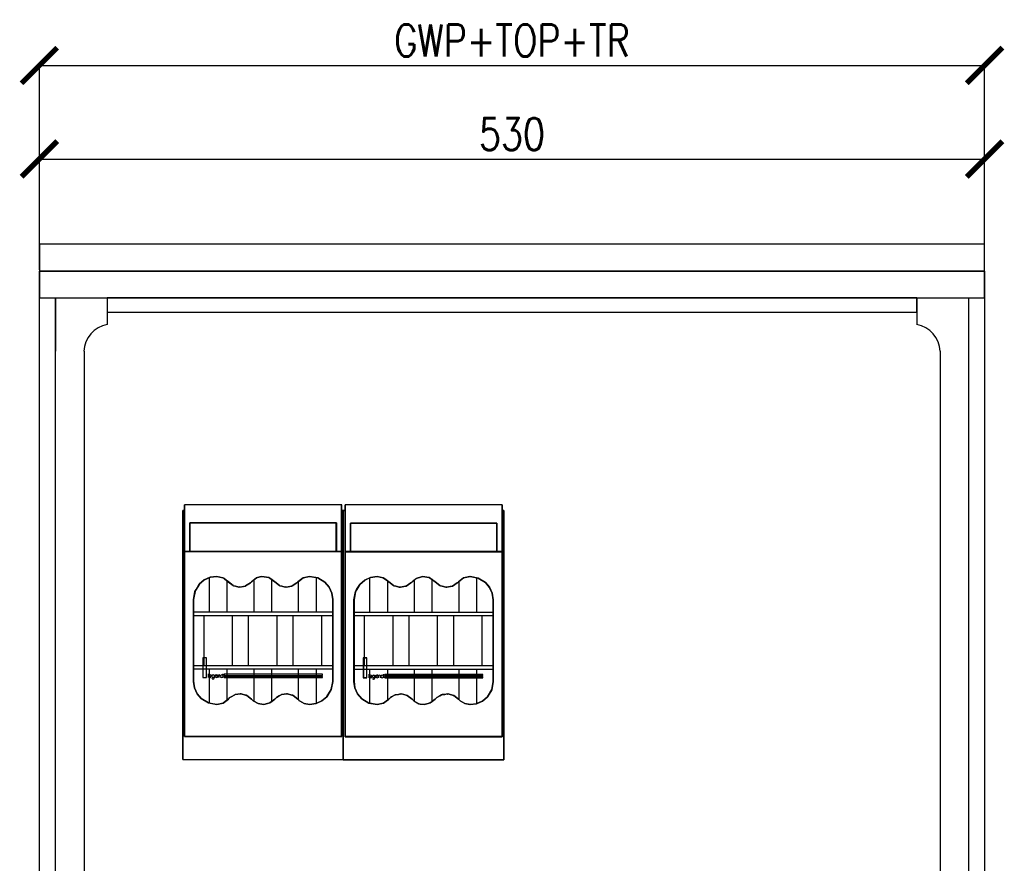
# Model space of a CAD drawing. Header units: millimetres. Extents: x 90978 to 249627, y -61724 to -25992.
# Tile 18 of 21: x 125668 to 126220, y -30297 to -29824. Entities that reach past the tile are written whole.
import ezdxf

# ---------------------------------------------------------------- set-up
doc = ezdxf.new("R2010")
doc.units = ezdxf.units.MM
doc.layers.get('0').update_dxf_attribs({"color": 8})
doc.layers.get('Defpoints').update_dxf_attribs({"color": 8})
for name, color, linetype in [('50', 2, 'Continuous'), ('E_0', 4, 'Continuous'), ('E_WYMIAR', 1, 'Continuous')]:
    doc.layers.add(name, color=color, linetype=linetype)
doc.layers.add('Wymiar', color=1, linetype='Continuous', lineweight=20)
doc.styles.add('ELE1', font='romans.shx', dxfattribs={"width": 0.8, "height": 18})
doc.styles.get("Standard").update_dxf_attribs({"font": 'arial.ttf'})
doc.dimstyles.new('ISO-25', dxfattribs={"dimtxt": 2.5, "dimasz": 2.5, "dimexe": 1.25, "dimexo": 0.625, "dimtad": 1, "dimtxsty": 'Standard', "dimcen": 2.5, "dimadec": 0, "dimazin": 0, "dimtfac": 1, "dimtmove": 0, "dimatfit": 3, "dimfxl": 1, "dimarcsym": 0})

# ---------------------------------------------------------------- blocks, each defined once
blk = doc.blocks.new('A$C68946CA3')
at = {"layer": '50'}
for points in [[(0, 139.77), (1.07, 139.77)], [(0, 0), (0, 139.77)], [(0, 139.77), (1.07, 139.77)], [(0, 0), (0, 139.77)], [(1, 116.73), (1, 143)], [(89.1, 143), (1, 143)], [(1, 116.73), (1, 143)], [(89.1, 143), (1, 143)], [(89.02, 143), (89.02, 116.73)], [(89.02, 143), (89.02, 116.73)], [(89.02, 139.77), (90.09, 139.77)], [(89.02, 139.77), (90.09, 139.77)], [(90.02, 139.77), (90.02, 0)], [(90.02, 139.77), (90.02, 0)], [(4.01, 132.78), (4.01, 116.73)], [(86.11, 132.78), (4.01, 132.78)], [(86.11, 132.78), (4.01, 132.78)], [(4.01, 132.78), (4.01, 116.73)], [(86.11, 132.78), (4.01, 132.78)], [(86.11, 132.78), (4.01, 132.78)], [(86.04, 116.73), (86.04, 132.78)], [(86.04, 116.73), (86.04, 132.78)], [(1, 12.94), (1, 116.8)], [(4.08, 116.8), (1, 116.8)], [(1, 12.94), (1, 116.8)], [(4.08, 116.8), (1, 116.8)], [(86.11, 116.8), (4.01, 116.8)], [(86.11, 116.8), (4.01, 116.8)], [(89.1, 116.8), (86.04, 116.8)], [(89.1, 116.8), (86.04, 116.8)], [(89.02, 12.94), (89.02, 116.8)], [(89.02, 12.94), (89.02, 116.8)], [(14.75, 102.12), (14.75, 82.76)], [(14.75, 102.12), (14.75, 82.76)], [(24.75, 100.64), (24.75, 82.76)], [(24.75, 100.64), (24.75, 82.76)], [(39.76, 101.02), (39.76, 82.76)], [(39.76, 101.02), (39.76, 82.76)], [(49.76, 101.42), (49.76, 82.76)], [(49.76, 101.42), (49.76, 82.76)], [(64.75, 100.1), (64.75, 82.76)], [(64.75, 100.1), (64.75, 82.76)], [(74.75, 102.3), (74.75, 82.76)], [(74.75, 102.3), (74.75, 82.76)], [(6, 82.84), (84.1, 82.84)], [(6, 82.84), (84.1, 82.84)], [(6, 80.84), (84.1, 80.84)], [(6, 80.84), (84.1, 80.84)], [(11.74, 80.84), (11.74, 52.83)], [(11.74, 80.84), (11.74, 52.83)], [(27.75, 80.84), (27.75, 52.83)], [(27.75, 80.84), (27.75, 52.83)], [(36.75, 80.84), (36.75, 52.83)], [(36.75, 80.84), (36.75, 52.83)], [(52.74, 80.84), (52.74, 52.83)], [(52.74, 80.84), (52.74, 52.83)], [(61.76, 80.84), (61.76, 52.83)], [(61.76, 80.84), (61.76, 52.83)], [(77.76, 80.84), (77.76, 52.83)], [(77.76, 80.84), (77.76, 52.83)], [(6, 52.9), (84.1, 52.9)], [(6, 52.9), (84.1, 52.9)], [(6, 50.91), (84.1, 50.91)], [(6, 50.91), (84.1, 50.91)], [(14.75, 50.91), (14.75, 31.63)], [(14.75, 50.91), (14.75, 31.63)], [(24.75, 50.91), (24.75, 33.11)], [(24.75, 50.91), (24.75, 33.11)], [(39.76, 50.91), (39.76, 32.71)], [(39.76, 50.91), (39.76, 32.71)], [(49.76, 50.91), (49.76, 32.33)], [(49.76, 50.91), (49.76, 32.33)], [(64.75, 50.91), (64.75, 33.65)], [(64.75, 50.91), (64.75, 33.65)], [(74.75, 50.91), (74.75, 31.45)], [(74.75, 50.91), (74.75, 31.45)], [(14.31, 48.09), (14.31, 46.02)], [(14.31, 48.09), (14.31, 46.02)], [(16.08, 46.75), (15.85, 47.3), (15.3, 47.49), (14.77, 47.23), (14.6, 46.67), (14.9, 46.16), (15.47, 46.04), (15.96, 46.35)], [(16.08, 46.75), (15.85, 47.3), (15.3, 47.49), (14.77, 47.23), (14.6, 46.67), (14.9, 46.16), (15.47, 46.04), (15.96, 46.35)], [(14.6, 46.79), (16.08, 46.79)], [(14.6, 46.79), (16.08, 46.79)], [(16.37, 45.66), (16.88, 45.23), (17.5, 45.39), (17.77, 45.99)], [(16.37, 45.66), (16.88, 45.23), (17.5, 45.39), (17.77, 45.99)], [(17.7, 47.49), (17.7, 45.92)], [(17.7, 47.49), (17.7, 45.92)], [(18.79, 47.49), (18.24, 47.27), (17.99, 46.72)], [(17.99, 47.49), (17.99, 46.02)], [(18.79, 47.49), (18.24, 47.27), (17.99, 46.72)], [(17.99, 47.49), (17.99, 46.02)], [(19.57, 47.01), (19.41, 47.39), (18.99, 47.49)], [(19.57, 47.01), (19.41, 47.39), (18.99, 47.49)], [(19.5, 47.09), (19.5, 46.02)], [(19.5, 47.09), (19.5, 46.02)], [(20.87, 46.91), (20.72, 47.33), (20.33, 47.49), (19.95, 47.33), (19.79, 46.91)], [(19.79, 47.49), (19.79, 46.02)], [(20.87, 46.91), (20.72, 47.33), (20.33, 47.49), (19.95, 47.33), (19.79, 46.91)], [(19.79, 47.49), (19.79, 46.02)], [(20.8, 46.99), (20.8, 46.02)], [(20.8, 46.99), (20.8, 46.02)], [(22.5, 48.09), (22.5, 46.02)], [(22.5, 48.09), (22.5, 46.02)], [(6, 43.95), (6.52, 40.33), (8.05, 36.99), (10.45, 34.19)], [(6, 43.95), (6.52, 40.33), (8.05, 36.99), (10.45, 34.19)], [(89.1, 13.01), (1, 13.01)], [(1, 12.92), (1, 13.01)], [(89.1, 13.01), (1, 13.01)], [(1, 12.92), (1, 13.01)], [(1, 13), (89.1, 13)], [(1, 13), (89.1, 13)], [(89.02, 13.01), (89.02, 12.92)], [(89.02, 13.01), (89.02, 12.92)], [(0, 0.07), (90.09, 0.07)], [(0, 0.07), (90.09, 0.07)]]:
    blk.add_lwpolyline(points, dxfattribs=at)
for points in [[(1, 12.95), (1, 116.79), (1, 139.77), (0, 139.77), (0, 0), (90.09, 0), (90.09, 139.77), (89.1, 139.77), (89.1, 116.79), (89.1, 12.95), (89.1, 12.93), (1, 12.93), (1, 12.95)], [(1, 12.95), (1, 116.79), (1, 139.77), (0, 139.77), (0, 0), (90.09, 0), (90.09, 139.77), (89.1, 139.77), (89.1, 116.79), (89.1, 12.95), (89.1, 12.93), (1, 12.93), (1, 12.95)], [(1.03, 12.98), (1.03, 116.77), (1.03, 139.73), (0.03, 139.73), (0.03, 0.04), (90.06, 0.04), (90.06, 139.73), (89.06, 139.73), (89.06, 116.77), (89.06, 12.98), (89.06, 12.96), (1.03, 12.96), (1.03, 12.98)], [(1.03, 12.98), (1.03, 116.77), (1.03, 139.73), (0.03, 139.73), (0.03, 0.04), (90.06, 0.04), (90.06, 139.73), (89.06, 139.73), (89.06, 116.77), (89.06, 12.98), (89.06, 12.96), (1.03, 12.96), (1.03, 12.98)], [(4.01, 132.75), (86.11, 132.75), (86.11, 116.73), (89.1, 116.73), (89.1, 139.76), (89.1, 143), (1, 143), (1, 139.76), (1, 116.73), (4.01, 116.73), (4.01, 132.75)], [(4.01, 132.75), (86.11, 132.75), (86.11, 116.73), (89.1, 116.73), (89.1, 139.76), (89.1, 143), (1, 143), (1, 139.76), (1, 116.73), (4.01, 116.73), (4.01, 132.75)], [(4.04, 132.74), (86.08, 132.74), (86.08, 116.77), (89.06, 116.77), (89.06, 139.73), (89.06, 142.97), (1.03, 142.97), (1.03, 139.73), (1.03, 116.77), (4.04, 116.77), (4.04, 132.74)], [(4.04, 132.74), (86.08, 132.74), (86.08, 116.77), (89.06, 116.77), (89.06, 139.73), (89.06, 142.97), (1.03, 142.97), (1.03, 139.73), (1.03, 116.77), (4.04, 116.77), (4.04, 132.74)], [(4.01, 116.73), (86.11, 116.73), (86.11, 132.78), (4.01, 132.78), (4.01, 116.73)], [(4.01, 116.73), (86.11, 116.73), (86.11, 132.78), (4.01, 132.78), (4.01, 116.73)], [(4.04, 116.77), (86.08, 116.77), (86.08, 132.74), (4.04, 132.74), (4.04, 116.77)], [(4.04, 116.77), (86.08, 116.77), (86.08, 132.74), (4.04, 132.74), (4.04, 116.77)], [(86.11, 116.8), (4.01, 116.8), (1, 116.8), (1, 12.94), (89.1, 12.94), (89.1, 116.8), (86.11, 116.8)], [(86.11, 116.8), (4.01, 116.8), (1, 116.8), (1, 12.94), (89.1, 12.94), (89.1, 116.8), (86.11, 116.8)], [(6, 89.77), (6, 43.89), (6.51, 40.29), (8.01, 36.97), (10.38, 34.21), (14.39, 31.79), (19.02, 30.95), (22.6, 31.73), (25.53, 33.95), (26.44, 34.87), (27.11, 35.25), (29.12, 36.41), (29.21, 36.43), (29.36, 36.51), (30.9, 36.7), (32.14, 36.91), (32.29, 36.88), (32.69, 36.93), (35.2, 36.21), (35.66, 36.11), (35.71, 36.07), (35.92, 36.01), (38.55, 33.95), (39.49, 33.01), (42.31, 31.42), (43.19, 31.27), (45.4, 31), (47.59, 31.51), (48.81, 31.85), (50.88, 33.41), (51.57, 33.95), (52.51, 34.91), (54.14, 35.82), (55.16, 36.41), (55.22, 36.42), (55.42, 36.53), (56.93, 36.7), (58.18, 36.91), (58.37, 36.86), (58.75, 36.91), (61.19, 36.23), (61.7, 36.11), (61.75, 36.07), (61.96, 36.01), (64.59, 33.95), (65.53, 33.01), (68.12, 31.49), (71.09, 30.95), (74.72, 31.45), (78.05, 32.95), (80.84, 35.31), (83.26, 39.31), (84.1, 43.89), (84.1, 89.77), (83.58, 93.4), (82.1, 96.74), (79.74, 99.52), (75.72, 101.94), (71.09, 102.8), (67.5, 102.02), (64.59, 99.8), (64.02, 99.22), (64.01, 99.21), (63.96, 99.16), (61.25, 97.42), (61.13, 97.4), (61.02, 97.32), (60.05, 97.18), (58.08, 96.8), (57.79, 96.86), (57.46, 96.82), (55.54, 97.35), (54.49, 97.58), (54.37, 97.67), (54.22, 97.72), (51.57, 99.8), (48.89, 101.73), (48.2, 102.16), (44.36, 102.76), (43.24, 102.47), (41.38, 101.96), (40.33, 101.22), (38.55, 99.8), (38, 99.22), (37.99, 99.21), (37.95, 99.16), (35.24, 97.42), (35.09, 97.39), (34.98, 97.32), (34.06, 97.19), (32.06, 96.8), (31.77, 96.86), (31.44, 96.82), (29.51, 97.35), (28.45, 97.58), (28.33, 97.67), (28.18, 97.72), (25.53, 99.8), (23.22, 101.55), (22.44, 102.06), (19.02, 102.8), (15.37, 102.28), (12.04, 100.78), (9.25, 98.38), (7.5, 95.47), (6.85, 94.38), (6, 89.77)], [(6, 89.77), (6, 43.89), (6.51, 40.29), (8.01, 36.97), (10.38, 34.21), (14.39, 31.79), (19.02, 30.95), (22.6, 31.73), (25.53, 33.95), (26.44, 34.87), (27.11, 35.25), (29.12, 36.41), (29.21, 36.43), (29.36, 36.51), (30.9, 36.7), (32.14, 36.91), (32.29, 36.88), (32.69, 36.93), (35.2, 36.21), (35.66, 36.11), (35.71, 36.07), (35.92, 36.01), (38.55, 33.95), (39.49, 33.01), (42.31, 31.42), (43.19, 31.27), (45.4, 31), (47.59, 31.51), (48.81, 31.85), (50.88, 33.41), (51.57, 33.95), (52.51, 34.91), (54.14, 35.82), (55.16, 36.41), (55.22, 36.42), (55.42, 36.53), (56.93, 36.7), (58.18, 36.91), (58.37, 36.86), (58.75, 36.91), (61.19, 36.23), (61.7, 36.11), (61.75, 36.07), (61.96, 36.01), (64.59, 33.95), (65.53, 33.01), (68.12, 31.49), (71.09, 30.95), (74.72, 31.45), (78.05, 32.95), (80.84, 35.31), (83.26, 39.31), (84.1, 43.89), (84.1, 89.77), (83.58, 93.4), (82.1, 96.74), (79.74, 99.52), (75.72, 101.94), (71.09, 102.8), (67.5, 102.02), (64.59, 99.8), (64.02, 99.22), (64.01, 99.21), (63.96, 99.16), (61.25, 97.42), (61.13, 97.4), (61.02, 97.32), (60.05, 97.18), (58.08, 96.8), (57.79, 96.86), (57.46, 96.82), (55.54, 97.35), (54.49, 97.58), (54.37, 97.67), (54.22, 97.72), (51.57, 99.8), (48.89, 101.73), (48.2, 102.16), (44.36, 102.76), (43.24, 102.47), (41.38, 101.96), (40.33, 101.22), (38.55, 99.8), (38, 99.22), (37.99, 99.21), (37.95, 99.16), (35.24, 97.42), (35.09, 97.39), (34.98, 97.32), (34.06, 97.19), (32.06, 96.8), (31.77, 96.86), (31.44, 96.82), (29.51, 97.35), (28.45, 97.58), (28.33, 97.67), (28.18, 97.72), (25.53, 99.8), (23.22, 101.55), (22.44, 102.06), (19.02, 102.8), (15.37, 102.28), (12.04, 100.78), (9.25, 98.38), (7.5, 95.47), (6.85, 94.38), (6, 89.77)], [(75.72, 101.94), (79.74, 99.52), (82.1, 96.74), (83.58, 93.4), (84.1, 89.77), (84.1, 82.81), (84.1, 80.82), (84.1, 52.85), (84.1, 50.86), (84.1, 43.89), (83.26, 39.31), (80.84, 35.31), (78.05, 32.95), (74.82, 31.5), (74.72, 31.45), (71.09, 30.95), (68.12, 31.49), (65.53, 33.01), (64.8, 33.73), (64.59, 33.95), (61.96, 36.01), (61.75, 36.07), (61.7, 36.11), (61.19, 36.23), (58.75, 36.91), (58.37, 36.86), (58.18, 36.91), (56.93, 36.7), (55.42, 36.53), (55.22, 36.42), (55.16, 36.41), (54.14, 35.82), (52.51, 34.91), (51.57, 33.95), (50.88, 33.41), (49.8, 32.6), (48.81, 31.85), (47.59, 31.51), (45.4, 31), (43.19, 31.27), (42.31, 31.42), (39.79, 32.84), (39.49, 33.01), (38.55, 33.95), (35.92, 36.01), (35.71, 36.07), (35.66, 36.11), (35.2, 36.21), (32.69, 36.93), (32.29, 36.88), (32.14, 36.91), (30.9, 36.7), (29.36, 36.51), (29.21, 36.43), (29.12, 36.41), (27.11, 35.25), (26.44, 34.87), (25.53, 33.95), (24.77, 33.37), (22.6, 31.73), (19.02, 30.95), (14.75, 31.72), (14.39, 31.79), (10.38, 34.21), (8.01, 36.97), (6.51, 40.29), (6, 43.89), (6, 50.86), (6, 52.85), (6, 80.82), (6, 82.81), (6, 89.77), (6.85, 94.38), (7.5, 95.47), (9.25, 98.38), (12.04, 100.78), (14.75, 102), (15.37, 102.28), (19.02, 102.8), (22.44, 102.06), (23.22, 101.55), (24.77, 100.39), (25.53, 99.8), (28.18, 97.72), (28.33, 97.67), (28.45, 97.58), (29.51, 97.35), (31.44, 96.82), (31.77, 96.86), (32.06, 96.8), (34.06, 97.19), (34.98, 97.32), (35.09, 97.39), (35.24, 97.42), (37.95, 99.16), (37.99, 99.21), (38, 99.22), (38.55, 99.8), (39.79, 100.79), (40.33, 101.22), (41.38, 101.96), (43.24, 102.47), (44.36, 102.76), (48.2, 102.16), (48.89, 101.73), (49.8, 101.07), (51.57, 99.8), (54.22, 97.72), (54.37, 97.67), (54.49, 97.58), (55.54, 97.35), (57.46, 96.82), (57.79, 96.86), (58.08, 96.8), (60.05, 97.18), (61.02, 97.32), (61.13, 97.4), (61.25, 97.42), (63.96, 99.16), (64.01, 99.21), (64.02, 99.22), (64.59, 99.8), (64.8, 99.97), (67.5, 102.02), (71.09, 102.8), (74.82, 102.11), (75.72, 101.94)], [(6, 89.77), (6, 43.89), (6.51, 40.29), (8.01, 36.97), (10.38, 34.21), (14.39, 31.79), (19.02, 30.95), (22.6, 31.73), (25.53, 33.95), (26.44, 34.87), (27.11, 35.25), (29.12, 36.41), (29.21, 36.43), (29.36, 36.51), (30.9, 36.7), (32.14, 36.91), (32.29, 36.88), (32.69, 36.93), (35.2, 36.21), (35.66, 36.11), (35.71, 36.07), (35.92, 36.01), (38.55, 33.95), (39.49, 33.01), (42.31, 31.42), (43.19, 31.27), (45.4, 31), (47.59, 31.51), (48.81, 31.85), (50.88, 33.41), (51.57, 33.95), (52.51, 34.91), (54.14, 35.82), (55.16, 36.41), (55.22, 36.42), (55.42, 36.53), (56.93, 36.7), (58.18, 36.91), (58.37, 36.86), (58.75, 36.91), (61.19, 36.23), (61.7, 36.11), (61.75, 36.07), (61.96, 36.01), (64.59, 33.95), (65.53, 33.01), (68.12, 31.49), (71.09, 30.95), (74.72, 31.45), (78.05, 32.95), (80.84, 35.31), (83.26, 39.31), (84.1, 43.89), (84.1, 89.77), (83.58, 93.4), (82.1, 96.74), (79.74, 99.52), (75.72, 101.94), (71.09, 102.8), (67.5, 102.02), (64.59, 99.8), (64.02, 99.22), (64.01, 99.21), (63.96, 99.16), (61.25, 97.42), (61.13, 97.4), (61.02, 97.32), (60.05, 97.18), (58.08, 96.8), (57.79, 96.86), (57.46, 96.82), (55.54, 97.35), (54.49, 97.58), (54.37, 97.67), (54.22, 97.72), (51.57, 99.8), (48.89, 101.73), (48.2, 102.16), (44.36, 102.76), (43.24, 102.47), (41.38, 101.96), (40.33, 101.22), (38.55, 99.8), (38, 99.22), (37.99, 99.21), (37.95, 99.16), (35.24, 97.42), (35.09, 97.39), (34.98, 97.32), (34.06, 97.19), (32.06, 96.8), (31.77, 96.86), (31.44, 96.82), (29.51, 97.35), (28.45, 97.58), (28.33, 97.67), (28.18, 97.72), (25.53, 99.8), (23.22, 101.55), (22.44, 102.06), (19.02, 102.8), (15.37, 102.28), (12.04, 100.78), (9.25, 98.38), (7.5, 95.47), (6.85, 94.38), (6, 89.77)], [(6, 89.77), (6, 43.89), (6.51, 40.29), (8.01, 36.97), (10.38, 34.21), (14.39, 31.79), (19.02, 30.95), (22.6, 31.73), (25.53, 33.95), (26.44, 34.87), (27.11, 35.25), (29.12, 36.41), (29.21, 36.43), (29.36, 36.51), (30.9, 36.7), (32.14, 36.91), (32.29, 36.88), (32.69, 36.93), (35.2, 36.21), (35.66, 36.11), (35.71, 36.07), (35.92, 36.01), (38.55, 33.95), (39.49, 33.01), (42.31, 31.42), (43.19, 31.27), (45.4, 31), (47.59, 31.51), (48.81, 31.85), (50.88, 33.41), (51.57, 33.95), (52.51, 34.91), (54.14, 35.82), (55.16, 36.41), (55.22, 36.42), (55.42, 36.53), (56.93, 36.7), (58.18, 36.91), (58.37, 36.86), (58.75, 36.91), (61.19, 36.23), (61.7, 36.11), (61.75, 36.07), (61.96, 36.01), (64.59, 33.95), (65.53, 33.01), (68.12, 31.49), (71.09, 30.95), (74.72, 31.45), (78.05, 32.95), (80.84, 35.31), (83.26, 39.31), (84.1, 43.89), (84.1, 89.77), (83.58, 93.4), (82.1, 96.74), (79.74, 99.52), (75.72, 101.94), (71.09, 102.8), (67.5, 102.02), (64.59, 99.8), (64.02, 99.22), (64.01, 99.21), (63.96, 99.16), (61.25, 97.42), (61.13, 97.4), (61.02, 97.32), (60.05, 97.18), (58.08, 96.8), (57.79, 96.86), (57.46, 96.82), (55.54, 97.35), (54.49, 97.58), (54.37, 97.67), (54.22, 97.72), (51.57, 99.8), (48.89, 101.73), (48.2, 102.16), (44.36, 102.76), (43.24, 102.47), (41.38, 101.96), (40.33, 101.22), (38.55, 99.8), (38, 99.22), (37.99, 99.21), (37.95, 99.16), (35.24, 97.42), (35.09, 97.39), (34.98, 97.32), (34.06, 97.19), (32.06, 96.8), (31.77, 96.86), (31.44, 96.82), (29.51, 97.35), (28.45, 97.58), (28.33, 97.67), (28.18, 97.72), (25.53, 99.8), (23.22, 101.55), (22.44, 102.06), (19.02, 102.8), (15.37, 102.28), (12.04, 100.78), (9.25, 98.38), (7.5, 95.47), (6.85, 94.38), (6, 89.77)], [(75.72, 101.94), (79.74, 99.52), (82.1, 96.74), (83.58, 93.4), (84.1, 89.77), (84.1, 82.81), (84.1, 80.82), (84.1, 52.85), (84.1, 50.86), (84.1, 43.89), (83.26, 39.31), (80.84, 35.31), (78.05, 32.95), (74.82, 31.5), (74.72, 31.45), (71.09, 30.95), (68.12, 31.49), (65.53, 33.01), (64.8, 33.73), (64.59, 33.95), (61.96, 36.01), (61.75, 36.07), (61.7, 36.11), (61.19, 36.23), (58.75, 36.91), (58.37, 36.86), (58.18, 36.91), (56.93, 36.7), (55.42, 36.53), (55.22, 36.42), (55.16, 36.41), (54.14, 35.82), (52.51, 34.91), (51.57, 33.95), (50.88, 33.41), (49.8, 32.6), (48.81, 31.85), (47.59, 31.51), (45.4, 31), (43.19, 31.27), (42.31, 31.42), (39.79, 32.84), (39.49, 33.01), (38.55, 33.95), (35.92, 36.01), (35.71, 36.07), (35.66, 36.11), (35.2, 36.21), (32.69, 36.93), (32.29, 36.88), (32.14, 36.91), (30.9, 36.7), (29.36, 36.51), (29.21, 36.43), (29.12, 36.41), (27.11, 35.25), (26.44, 34.87), (25.53, 33.95), (24.77, 33.37), (22.6, 31.73), (19.02, 30.95), (14.75, 31.72), (14.39, 31.79), (10.38, 34.21), (8.01, 36.97), (6.51, 40.29), (6, 43.89), (6, 50.86), (6, 52.85), (6, 80.82), (6, 82.81), (6, 89.77), (6.85, 94.38), (7.5, 95.47), (9.25, 98.38), (12.04, 100.78), (14.75, 102), (15.37, 102.28), (19.02, 102.8), (22.44, 102.06), (23.22, 101.55), (24.77, 100.39), (25.53, 99.8), (28.18, 97.72), (28.33, 97.67), (28.45, 97.58), (29.51, 97.35), (31.44, 96.82), (31.77, 96.86), (32.06, 96.8), (34.06, 97.19), (34.98, 97.32), (35.09, 97.39), (35.24, 97.42), (37.95, 99.16), (37.99, 99.21), (38, 99.22), (38.55, 99.8), (39.79, 100.79), (40.33, 101.22), (41.38, 101.96), (43.24, 102.47), (44.36, 102.76), (48.2, 102.16), (48.89, 101.73), (49.8, 101.07), (51.57, 99.8), (54.22, 97.72), (54.37, 97.67), (54.49, 97.58), (55.54, 97.35), (57.46, 96.82), (57.79, 96.86), (58.08, 96.8), (60.05, 97.18), (61.02, 97.32), (61.13, 97.4), (61.25, 97.42), (63.96, 99.16), (64.01, 99.21), (64.02, 99.22), (64.59, 99.8), (64.8, 99.97), (67.5, 102.02), (71.09, 102.8), (74.82, 102.11), (75.72, 101.94)], [(6.04, 89.75), (6.04, 43.91), (6.54, 40.32), (8.05, 37), (10.42, 34.24), (14.42, 31.83), (19.05, 30.99), (22.62, 31.76), (25.55, 33.98), (26.46, 34.9), (27.13, 35.28), (29.13, 36.44), (29.22, 36.46), (29.38, 36.54), (30.92, 36.73), (32.15, 36.94), (32.3, 36.91), (32.7, 36.96), (35.21, 36.24), (35.67, 36.14), (35.72, 36.1), (35.93, 36.05), (38.56, 33.98), (39.5, 33.04), (42.31, 31.46), (43.19, 31.31), (45.4, 31.04), (47.59, 31.54), (48.81, 31.89), (50.87, 33.44), (51.56, 33.98), (52.5, 34.95), (54.13, 35.85), (55.15, 36.44), (55.21, 36.45), (55.41, 36.56), (56.91, 36.73), (58.17, 36.94), (58.36, 36.89), (58.73, 36.94), (61.17, 36.26), (61.68, 36.14), (61.74, 36.1), (61.94, 36.05), (64.57, 33.98), (65.51, 33.04), (68.09, 31.52), (71.06, 30.99), (74.69, 31.49), (78.02, 32.98), (80.81, 35.34), (83.23, 39.33), (84.07, 43.91), (84.07, 89.75), (83.55, 93.37), (82.06, 96.71), (79.7, 99.48), (75.69, 101.91), (71.06, 102.76), (67.48, 101.99), (64.57, 99.77), (64.01, 99.19), (64, 99.18), (63.94, 99.13), (61.24, 97.39), (61.12, 97.37), (61, 97.29), (60.03, 97.15), (58.07, 96.77), (57.78, 96.83), (57.45, 96.79), (55.53, 97.32), (54.49, 97.55), (54.36, 97.64), (54.21, 97.69), (51.56, 99.77), (48.88, 101.69), (48.19, 102.12), (44.36, 102.72), (43.24, 102.43), (41.39, 101.92), (40.33, 101.18), (38.56, 99.77), (38.01, 99.19), (38, 99.18), (37.95, 99.13), (35.25, 97.39), (35.1, 97.36), (34.99, 97.29), (34.07, 97.16), (32.07, 96.77), (31.78, 96.83), (31.46, 96.79), (29.53, 97.32), (28.47, 97.55), (28.34, 97.64), (28.19, 97.69), (25.55, 99.77), (23.24, 101.51), (22.46, 102.02), (19.05, 102.76), (15.4, 102.25), (12.07, 100.74), (9.29, 98.35), (7.54, 95.44), (6.88, 94.35), (6.04, 89.75)], [(6.04, 89.75), (6.04, 43.91), (6.54, 40.32), (8.05, 37), (10.42, 34.24), (14.42, 31.83), (19.05, 30.99), (22.62, 31.76), (25.55, 33.98), (26.46, 34.9), (27.13, 35.28), (29.13, 36.44), (29.22, 36.46), (29.38, 36.54), (30.92, 36.73), (32.15, 36.94), (32.3, 36.91), (32.7, 36.96), (35.21, 36.24), (35.67, 36.14), (35.72, 36.1), (35.93, 36.05), (38.56, 33.98), (39.5, 33.04), (42.31, 31.46), (43.19, 31.31), (45.4, 31.04), (47.59, 31.54), (48.81, 31.89), (50.87, 33.44), (51.56, 33.98), (52.5, 34.95), (54.13, 35.85), (55.15, 36.44), (55.21, 36.45), (55.41, 36.56), (56.91, 36.73), (58.17, 36.94), (58.36, 36.89), (58.73, 36.94), (61.17, 36.26), (61.68, 36.14), (61.74, 36.1), (61.94, 36.05), (64.57, 33.98), (65.51, 33.04), (68.09, 31.52), (71.06, 30.99), (74.69, 31.49), (78.02, 32.98), (80.81, 35.34), (83.23, 39.33), (84.07, 43.91), (84.07, 89.75), (83.55, 93.37), (82.06, 96.71), (79.7, 99.48), (75.69, 101.91), (71.06, 102.76), (67.48, 101.99), (64.57, 99.77), (64.01, 99.19), (64, 99.18), (63.94, 99.13), (61.24, 97.39), (61.12, 97.37), (61, 97.29), (60.03, 97.15), (58.07, 96.77), (57.78, 96.83), (57.45, 96.79), (55.53, 97.32), (54.49, 97.55), (54.36, 97.64), (54.21, 97.69), (51.56, 99.77), (48.88, 101.69), (48.19, 102.12), (44.36, 102.72), (43.24, 102.43), (41.39, 101.92), (40.33, 101.18), (38.56, 99.77), (38.01, 99.19), (38, 99.18), (37.95, 99.13), (35.25, 97.39), (35.1, 97.36), (34.99, 97.29), (34.07, 97.16), (32.07, 96.77), (31.78, 96.83), (31.46, 96.79), (29.53, 97.32), (28.47, 97.55), (28.34, 97.64), (28.19, 97.69), (25.55, 99.77), (23.24, 101.51), (22.46, 102.02), (19.05, 102.76), (15.4, 102.25), (12.07, 100.74), (9.29, 98.35), (7.54, 95.44), (6.88, 94.35), (6.04, 89.75)], [(11.24, 57.1), (11.24, 46.04), (13.31, 46.04), (13.31, 57.1), (11.24, 57.1)], [(11.24, 57.1), (11.24, 46.04), (13.31, 46.04), (13.31, 57.1), (11.24, 57.1)], [(11.24, 57.1), (11.24, 46.04), (13.31, 46.04), (13.31, 57.1), (11.24, 57.1)], [(11.24, 57.1), (11.24, 46.04), (13.31, 46.04), (13.31, 57.1), (11.24, 57.1)], [(11.28, 57.07), (11.28, 46.07), (13.28, 46.07), (13.28, 57.07), (11.28, 57.07)], [(11.28, 57.07), (11.28, 46.07), (13.28, 46.07), (13.28, 57.07), (11.28, 57.07)], [(17.77, 46.75), (17.55, 47.28), (17.02, 47.49), (16.52, 47.28), (16.3, 46.75), (16.52, 46.25), (17.02, 46.02), (17.55, 46.25), (17.77, 46.75)], [(17.77, 46.75), (17.55, 47.28), (17.02, 47.49), (16.52, 47.28), (16.3, 46.75), (16.52, 46.25), (17.02, 46.02), (17.55, 46.25), (17.77, 46.75)], [(19.57, 46.56), (19.42, 46.94), (19.03, 47.09), (18.66, 46.94), (18.49, 46.56), (18.66, 46.19), (19.03, 46.02), (19.42, 46.19), (19.57, 46.56)], [(19.57, 46.56), (19.42, 46.94), (19.03, 47.09), (18.66, 46.94), (18.49, 46.56), (18.66, 46.19), (19.03, 46.02), (19.42, 46.19), (19.57, 46.56)], [(22.57, 46.75), (22.37, 47.28), (21.84, 47.49), (21.31, 47.28), (21.1, 46.75), (21.31, 46.25), (21.84, 46.02), (22.37, 46.25), (22.57, 46.75)], [(22.57, 46.75), (22.37, 47.28), (21.84, 47.49), (21.31, 47.28), (21.1, 46.75), (21.31, 46.25), (21.84, 46.02), (22.37, 46.25), (22.57, 46.75)], [(23.25, 47.91), (23.25, 47.24), (78.33, 47.24), (78.33, 47.91), (23.25, 47.91)], [(23.25, 47.91), (23.25, 47.24), (78.33, 47.24), (78.33, 47.91), (23.25, 47.91)], [(23.25, 47.91), (23.25, 47.24), (78.33, 47.24), (78.33, 47.91), (23.25, 47.91)], [(23.25, 47.91), (23.25, 47.24), (78.33, 47.24), (78.33, 47.91), (23.25, 47.91)], [(78.33, 46.71), (23.25, 46.71), (23.25, 46.04), (78.33, 46.04), (78.33, 46.71)], [(78.33, 46.71), (23.25, 46.71), (23.25, 46.04), (78.33, 46.04), (78.33, 46.71)], [(78.33, 46.71), (23.25, 46.71), (23.25, 46.04), (78.33, 46.04), (78.33, 46.71)], [(78.33, 46.71), (23.25, 46.71), (23.25, 46.04), (78.33, 46.04), (78.33, 46.71)], [(23.28, 47.87), (23.28, 47.27), (78.3, 47.27), (78.3, 47.87), (23.28, 47.87)], [(23.28, 47.87), (23.28, 47.27), (78.3, 47.27), (78.3, 47.87), (23.28, 47.87)], [(78.3, 46.67), (23.28, 46.67), (23.28, 46.07), (78.3, 46.07), (78.3, 46.67)], [(78.3, 46.67), (23.28, 46.67), (23.28, 46.07), (78.3, 46.07), (78.3, 46.67)]]:
    blk.add_lwpolyline(points, close=True, dxfattribs=at)
blk = doc.blocks.new('_ArchTick')
at = {"color": 0, "linetype": 'ByBlock', "const_width": 0.15}
blk.add_lwpolyline([(-0.5, -0.5), (0.5, 0.5)], dxfattribs=at)
blk = doc.blocks.new('*D119')
at = {"layer": 'Defpoints', "color": 0, "ltscale": 20, "transparency": 16777216}
for p in [(126208.85, -29902.42), (125678.85, -29965.24), (126208.85, -29965.24)]:
    blk.add_point(p, dxfattribs=at)
at = {"layer": 'Wymiar', "color": 0, "lineweight": -2, "ltscale": 20, "transparency": 16777216}
for p, q in [((125678.85, -29964.61), (125678.85, -29901.17)), ((125678.85, -29902.42), (126208.85, -29902.42)), ((126208.85, -29964.61), (126208.85, -29901.17))]:
    blk.add_line(p, q, dxfattribs=at)
at = {"layer": 'Wymiar', "color": 0, "lineweight": -2, "ltscale": 20, "transparency": 16777216, "xscale": 20, "yscale": 20, "zscale": 20, "rotation": 180}
blk.add_blockref('_ArchTick', (125678.85, -29902.42), dxfattribs=at)
at = {"layer": 'Wymiar', "color": 0, "lineweight": -2, "ltscale": 20, "transparency": 16777216, "xscale": 20, "yscale": 20, "zscale": 20}
blk.add_blockref('_ArchTick', (126208.85, -29902.42), dxfattribs=at)
at = {"layer": 'Wymiar', "color": 2, "ltscale": 20, "transparency": 16777216, "insert": (125943.85, -29888.42), "char_height": 18, "attachment_point": 5, "style": 'ELE1'}
blk.add_mtext('530', dxfattribs=at)
blk = doc.blocks.new('*D120')
at = {"layer": 'Defpoints', "color": 0, "ltscale": 20, "transparency": 16777216}
for p in [(126208.85, -29849.92), (125678.85, -29950.24), (126208.85, -29965.24)]:
    blk.add_point(p, dxfattribs=at)
at = {"layer": 'Wymiar', "color": 0, "lineweight": -2, "ltscale": 20, "transparency": 16777216}
for p, q in [((125678.85, -29949.61), (125678.85, -29848.67)), ((125678.85, -29849.92), (126208.85, -29849.92)), ((126208.85, -29964.61), (126208.85, -29848.67))]:
    blk.add_line(p, q, dxfattribs=at)
at = {"layer": 'Wymiar', "color": 0, "lineweight": -2, "ltscale": 20, "transparency": 16777216, "xscale": 20, "yscale": 20, "zscale": 20, "rotation": 180}
blk.add_blockref('_ArchTick', (125678.85, -29849.92), dxfattribs=at)
at = {"layer": 'Wymiar', "color": 0, "lineweight": -2, "ltscale": 20, "transparency": 16777216, "xscale": 20, "yscale": 20, "zscale": 20}
blk.add_blockref('_ArchTick', (126208.85, -29849.92), dxfattribs=at)
at = {"layer": 'Wymiar', "color": 2, "ltscale": 20, "transparency": 16777216, "insert": (125943.85, -29835.92), "char_height": 18, "attachment_point": 5, "style": 'ELE1'}
blk.add_mtext('GWP+TOP+TR', dxfattribs=at)
blk = doc.blocks.new('A$C21266019')
at = {"layer": 'E_WYMIAR'}
for p, q in [((9, 825), (9, 795)), ((38, 825), (38, 810)), ((492, 825), (492, 810)), ((25, 795), (25, 45)), ((505, 795), (505, 45)), ((38, 15), (38, 30)), ((492, 15), (492, 30))]:
    blk.add_line(p, q, dxfattribs=at)
for points in [[(0, 840), (530, 840), (530, 855), (0, 855)], [(0, 840), (530, 840), (530, 0), (0, 0)], [(0, 825), (530, 825), (530, 840), (0, 840)], [(9, 825), (521, 825), (521, 15), (9, 15)], [(38, 817), (492, 817), (492, 825), (38, 825)], [(38, 15), (492, 15), (492, 23), (38, 23)], [(0, 0), (530, 0), (530, 15), (0, 15)]]:
    blk.add_lwpolyline(points, close=True, dxfattribs=at)
for centre, start, end in [((40.77, 794.46), 100.1219, 178.0493), ((489.23, 794.46), 1.9507, 79.8781), ((40.77, 45.54), 181.9507, 259.8781), ((489.23, 45.54), 280.1219, 358.0493)]:
    blk.add_arc(centre, 15.78, start, end, dxfattribs=at)

msp = doc.modelspace()

# ---------------------------------------------------------------- block references
at = {"layer": 'E_0', "ltscale": 3}
for name, p in [('A$C21266019', (125678.855, -30805.239)), ('A$C68946CA3', (125759.245, -30239.331)), ('A$C68946CA3', (125849.231, -30239.403))]:
    msp.add_blockref(name, p, dxfattribs=at)

# ---------------------------------------------------------------- dimensions: what is measured, and where the dimension line sits
at = {"layer": 'Wymiar', "ltscale": 20}
dim = msp.add_linear_dim(base=(126208.855, -29849.922), p1=(125678.855, -29950.239), p2=(126208.855, -29965.239), text='GWP+TOP+TR', dimstyle='ISO-25', override={"dimtxt": 20, "dimasz": 20, "dimgap": 5, "dimtxsty": 'ELE1', "dimblk1": 'ArchTick', "dimblk2": 'ArchTick', "dimsah": 1, "dimclrt": 2}, dxfattribs=at)
dim.commit()
dim.dimension.update_dxf_attribs({"geometry": '*D120', "text_midpoint": (125943.855, -29835.922)})
dim = msp.add_linear_dim(base=(126208.854, -29902.417), p1=(125678.855, -29965.239), p2=(126208.854, -29965.239), dimstyle='ISO-25', override={"dimtxt": 20, "dimasz": 20, "dimgap": 5, "dimtxsty": 'ELE1', "dimblk1": 'ArchTick', "dimblk2": 'ArchTick', "dimsah": 1, "dimclrt": 2}, dxfattribs=at)
dim.commit()
dim.dimension.update_dxf_attribs({"geometry": '*D119', "text_midpoint": (125943.855, -29888.417)})

doc.saveas('drawing.dxf')
